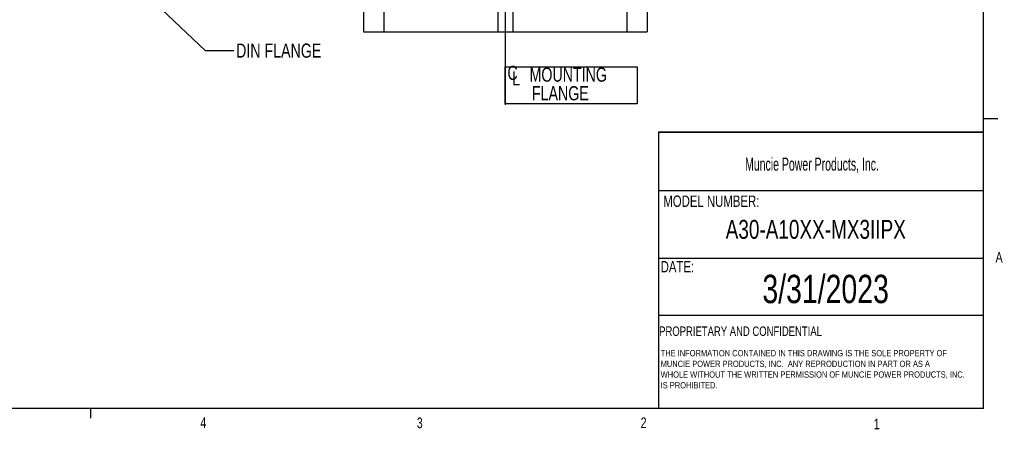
# Model space of a CAD drawing. Header units: inches. Extents: x 0.4 to 16.6, y 0.2 to 10.8.
# Tile 8 of 23: x 7.9 to 16.6, y 0.2 to 3.8. Entities that reach past the tile are written whole.
import ezdxf

# ---------------------------------------------------------------- set-up
doc = ezdxf.new("R2010")
doc.units = ezdxf.units.IN
doc.header["$MEASUREMENT"] = 0
doc.layers.add('BORDER', color=7, linetype='Continuous', lineweight=25)
doc.layers.add('SLD-0', color=7, linetype='Continuous', lineweight=25)
doc.styles.add('SLDTEXTSTYLE0', font='TXT', dxfattribs={"width": 0.75})
doc.styles.add('SLDTEXTSTYLE1', font='TXT', dxfattribs={"width": 0.605})
doc.dimstyles.new('SLDDIMSTYLE3', dxfattribs={"dimtxt": 0.18, "dimasz": 0.04, "dimexe": 0, "dimexo": 0.0625, "dimgap": 0, "dimtad": 0, "dimtih": 1, "dimtoh": 1, "dimdec": 0, "dimrnd": 1e-09, "dimzin": 0, "dimdsep": 46, "dimtxsty": 'Standard', "dimblk1": 'DOT', "dimblk2": 'DOT', "dimsah": 1, "dimcen": 0.09, "dimadec": 0, "dimazin": 0, "dimtfac": 0.04, "dimtdec": 0, "dimtofl": 0, "dimtmove": 0, "dimatfit": 3, "dimldrblk": 'DOT', "dimfxl": 0, "dimfrac": 2, "dimtolj": 1, "dimtzin": 0, "dimarcsym": 0})

# ---------------------------------------------------------------- blocks, each defined once
blk = doc.blocks.new('SW_NOTE_0')
at = {"layer": 'SLD-0', "color": 0, "char_height": 0.055, "attachment_point": 1, "style": 'SLDTEXTSTYLE0'}
for s, insert in [('THE INFORMATION CONTAINED IN THIS DRAWING IS THE SOLE PROPERTY OF', (0, 0.0709)), ('MUNCIE POWER PRODUCTS, INC.  ANY REPRODUCTION IN PART OR AS A', (0, -0.0235)), ('WHOLE WITHOUT THE WRITTEN PERMISSION OF MUNCIE POWER PRODUCTS, INC.', (0, -0.1178)), ('IS PROHIBITED.', (0, -0.2122))]:
    blk.add_mtext(s, dxfattribs=dict(at, insert=insert))
blk = doc.blocks.new('SW_SYMBOL_MOD_CL')
at = {"layer": 'SLD-0', "color": 0, "char_height": 30.8, "attachment_point": 5, "style": 'SLDTEXTSTYLE0'}
for s, insert in [('C', (15.7, 23.6)), ('L', (23.6, 11.8))]:
    blk.add_mtext(s, dxfattribs=dict(at, insert=insert))
blk = doc.blocks.new('SW_NOTE_0_1')
at = {"layer": 'SLD-0', "color": 0}
for p, q in [((-0.0014, -0.1596), (-0.0014, 0.1672)), ((-0.0014, 0.1672), (1.1629, 0.1672)), ((1.1629, 0.1672), (1.1629, -0.1596)), ((1.1629, -0.1596), (-0.0014, -0.1596))]:
    blk.add_line(p, q, dxfattribs=at)
at = {"layer": 'SLD-0', "color": 0, "xscale": 0.00405556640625, "yscale": 0.00405556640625, "zscale": 0.00405556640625}
blk.add_blockref('SW_SYMBOL_MOD_CL', (0, 0.0173), dxfattribs=at)
at = {"layer": 'SLD-0', "color": 0, "char_height": 0.125, "attachment_point": 1, "style": 'SLDTEXTSTYLE0'}
for s, insert in [('MOUNTING', (0.2133, 0.1611)), ('FLANGE', (0.2344, -0.0032))]:
    blk.add_mtext(s, dxfattribs=dict(at, insert=insert))
blk = doc.blocks.new('_Dot')
at = {"color": 0, "linetype": 'ByBlock', "lineweight": -2}
blk.add_line((-0.5, 0), (-1, 0), dxfattribs=at)
at = {"color": 0, "linetype": 'ByBlock', "const_width": 0.5}
blk.add_lwpolyline([(-0.25, 0, 1), (0.25, 0, 1)], format="xyb", close=True, dxfattribs=at)

msp = doc.modelspace()

# ---------------------------------------------------------------- linework, layer by layer
at = {"color": 7, "linetype": 'Continuous', "lineweight": 25}
for p, q in [((12.0934, 3.9226), (12.0934, 3.7149)), ((12.225, 3.9226), (12.225, 3.7149)), ((10.9092, 3.8929), (10.9092, 3.7149)), ((11.0878, 3.8962), (11.0878, 3.7149)), ((13.2306, 3.8962), (13.2306, 3.7149)), ((13.4092, 3.8929), (13.4092, 3.7149)), ((10.9092, 3.7149), (11.0878, 3.7149)), ((11.0878, 3.7149), (12.0934, 3.7149)), ((12.0934, 3.7149), (12.225, 3.7149)), ((12.225, 3.7149), (13.2306, 3.7149)), ((13.2306, 3.7149), (13.4092, 3.7149))]:
    msp.add_line(p, q, dxfattribs=at)
at = {"layer": 'BORDER'}
for p, q in [((16.3763, 0.3921), (16.3763, 10.6421)), ((16.3763, 2.9503), (16.5013, 2.9503)), ((13.5113, 2.8304), (13.5113, 0.3921)), ((13.5113, 2.3135), (16.3763, 2.3135)), ((13.5113, 1.7187), (16.3763, 1.7187)), ((13.5113, 1.2149), (16.3763, 1.2149)), ((16.3763, 0.3921), (0.6263, 0.3921)), ((8.501, 0.3921), (8.501, 0.3073))]:
    msp.add_line(p, q, dxfattribs=at)
at = {"layer": 'SLD-0'}
msp.add_line((12.1596, 3.0716), (12.1596, 8.6582), dxfattribs=at)
at = {"layer": 'SLD-0', "lineweight": 35}
msp.add_line((13.5113, 2.8304), (16.3763, 2.8304), dxfattribs=at)

# ---------------------------------------------------------------- block references
at = {"layer": 'SLD-0'}
for name, p in [('SW_NOTE_0_1', (12.1596, 3.2387)), ('SW_NOTE_0', (13.5292, 0.8363))]:
    msp.add_blockref(name, p, dxfattribs=at)

# ---------------------------------------------------------------- texts
at = {"color": 7, "linetype": 'Continuous', "lineweight": 0, "char_height": 0.0937, "attachment_point": 1, "style": 'SLDTEXTSTYLE0'}
for s, insert in [('A', (16.4821, 1.7726)), ('4', (9.4701, 0.3137)), ('3', (11.3788, 0.3116)), ('2', (13.3523, 0.3124)), ('1', (15.4083, 0.3014))]:
    msp.add_mtext(s, dxfattribs=dict(at, insert=insert))
at = {"layer": 'BORDER', "style": 'SLDTEXTSTYLE0'}
for s, insert, char_height, attachment_point in [('A30-A10XX-MX3IIPX', (14.8969, 2.0555), 0.166667, 2), ('3/31/2023', (14.9838, 1.5711), 0.25, 2), ('PROPRIETARY AND CONFIDENTIAL', (13.516, 1.1151), 0.083333, 1)]:
    msp.add_mtext(s, dxfattribs=dict(at, insert=insert, char_height=char_height, attachment_point=attachment_point))
at = {"layer": 'SLD-0', "color": 7, "insert": (9.7851, 3.6115), "char_height": 0.125, "attachment_point": 1, "style": 'SLDTEXTSTYLE0'}
msp.add_mtext('DIN FLANGE', dxfattribs=at)
at = {"layer": 'SLD-0', "attachment_point": 1}
for s, insert, char_height, style in [('Muncie Power Products, Inc.', (14.2737, 2.6045), 0.114583, 'SLDTEXTSTYLE1'), ('MODEL NUMBER:', (13.5526, 2.2705), 0.1, 'SLDTEXTSTYLE0'), ('DATE:', (13.5292, 1.6922), 0.1, 'SLDTEXTSTYLE0')]:
    msp.add_mtext(s, dxfattribs=dict(at, insert=insert, char_height=char_height, style=style))

# ---------------------------------------------------------------- leaders
at = {"layer": 'SLD-0', "color": 7}
msp.add_leader([(8.4213, 4.5827), (9.5141, 3.5514), (9.7641, 3.5514)], dimstyle='SLDDIMSTYLE3', dxfattribs=at)

doc.saveas('drawing.dxf')
